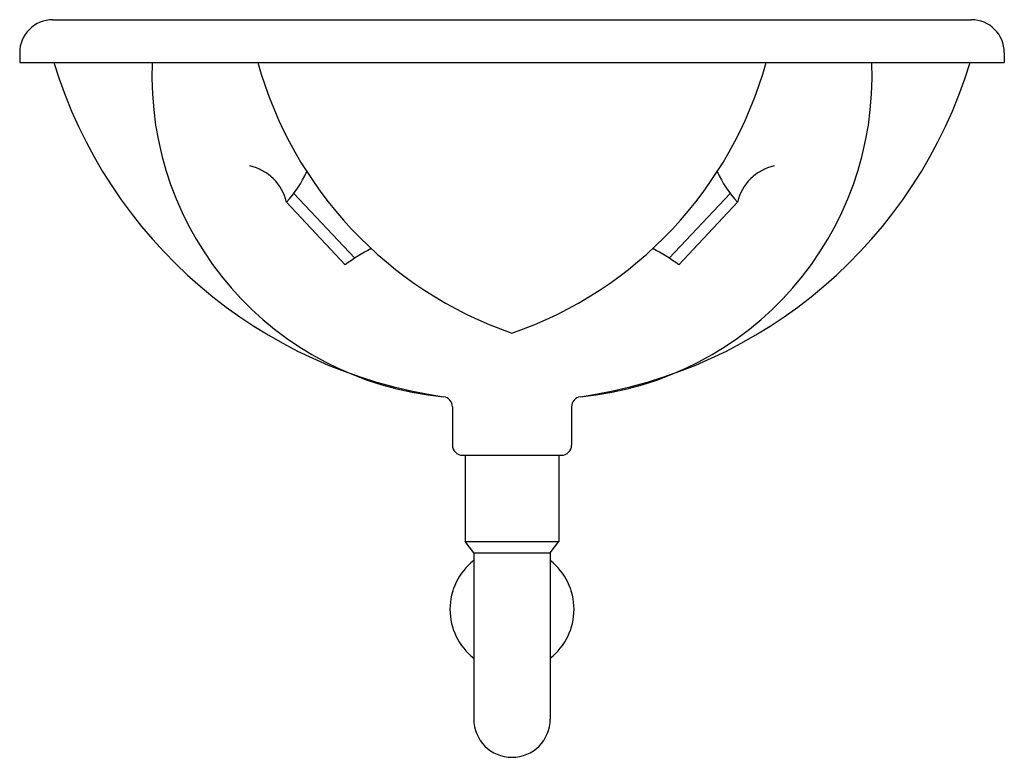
# Model space of a CAD drawing. Extents: x -0.254 to 0.254, y -0.358 to 0.022.
import ezdxf

# ---------------------------------------------------------------- set-up
doc = ezdxf.new("R2010")
doc.units = 0
doc.header["$MEASUREMENT"] = 0
doc.layers.add('LBA', color=1, linetype='CONTINUOUS')

msp = doc.modelspace()

# ---------------------------------------------------------------- linework, layer by layer
at = {"layer": 'LBA'}
for p, q in [((-0.2369999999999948, 0.02200000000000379), (0.2369999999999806, 0.02200000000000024)), ((-0.2539999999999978, 0.005000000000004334), (-0.2539999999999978, 0)), ((-0.2539999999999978, 1.77635683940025e-15), (0.2539999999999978, 0)), ((0.2539999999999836, 0.005000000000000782), (0.2539999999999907, -1.77635683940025e-15)), ((-0.1125353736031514, -0.06760381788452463), (-0.08116501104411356, -0.101014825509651)), ((0.1125353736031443, -0.06760381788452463), (0.08116501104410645, -0.101014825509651)), ((-0.1164052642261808, -0.0721709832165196), (-0.08607283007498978, -0.1044765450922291)), ((0.1164052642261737, -0.0721709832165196), (0.08607283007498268, -0.1044765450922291)), ((-0.03072130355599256, -0.1777203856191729), (-0.03072130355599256, -0.19734827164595)), ((0.03072130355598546, -0.1777203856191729), (0.03072130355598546, -0.19734827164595)), ((-0.02541826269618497, -0.2026513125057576), (0.02541826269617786, -0.2026513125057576)), ((-0.02413839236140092, -0.2026513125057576), (-0.02413839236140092, -0.247137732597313)), ((0.02413839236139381, -0.2026513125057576), (0.02413839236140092, -0.247137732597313)), ((-0.01974936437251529, -0.2530362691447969), (-0.02413839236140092, -0.2471377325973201)), ((-0.02413839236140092, -0.2471377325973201), (0.02413839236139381, -0.2471377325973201)), ((0.01974936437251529, -0.2530362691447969), (0.02413839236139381, -0.2471377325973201)), ((-0.01974936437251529, -0.2530362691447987), (0.01974936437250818, -0.2530362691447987)), ((-0.01974936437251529, -0.2530362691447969), (-0.01974936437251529, -0.3386657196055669)), ((0.01974936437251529, -0.2530362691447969), (0.01974936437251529, -0.3386657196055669))]:
    msp.add_line(p, q, dxfattribs=at)
for centre, radius, start, end in [((-0.2369999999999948, 0.005000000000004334), 0.017, 89.99999999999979, 180), ((0.2369999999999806, 0.005000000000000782), 0.017, 0, 89.99999999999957), ((0, 0.07223231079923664), 0.2472323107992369, 196.9875390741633, 261.7987400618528), ((-0.01978996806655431, -0.007236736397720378), 0.165958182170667, 177.5007802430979, 264.6485997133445), ((0.06780138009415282, 0.0554385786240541), 0.2065652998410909, 195.5680581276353, 250.8384884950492), ((-0.06780138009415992, 0.0554385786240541), 0.2065652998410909, 289.1615115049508, 344.4319418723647), ((0.0197899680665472, -0.007236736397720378), 0.165958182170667, 275.3514002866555, 2.49921975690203), ((0, 0.07223231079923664), 0.2472323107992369, 278.2012599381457, 343.0124609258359), ((-0.140248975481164, -0.07734907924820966), 0.02439949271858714, 12.25256747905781, 78.33724580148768), ((0.1402489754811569, -0.07734907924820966), 0.02439949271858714, 101.6627541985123, 167.7474325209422), ((-0.156807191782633, -0.03401414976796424), 0.05557211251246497, 316.6369837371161, 336.3224980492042), ((0.1568071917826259, -0.03401414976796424), 0.05557211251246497, 203.6775019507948, 223.3630162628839), ((-0.03394210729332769, -0.1731745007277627), 0.08623816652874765, 116.6273222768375, 127.1926632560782), ((0.03394210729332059, -0.1731745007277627), 0.08623816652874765, 52.80733674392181, 63.37267772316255), ((-0.03602434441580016, -0.1777203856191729), 0.005303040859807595, 0, 81.79874006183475), ((0.03602434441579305, -0.1777203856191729), 0.005303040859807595, 98.20125993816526, 180), ((-0.02541826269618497, -0.19734827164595), 0.005303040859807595, 180, 270), ((0.02541826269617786, -0.19734827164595), 0.005303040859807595, 270, 359.9999999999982), ((0, -0.2820973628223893), 0.032, 128.1095940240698, 231.8904059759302), ((0, -0.2820973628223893), 0.032, 308.1095940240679, 51.8904059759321), ((0, -0.3386657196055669), 0.01974936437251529, 180, 0)]:
    msp.add_arc(centre, radius, start, end, dxfattribs=at)

doc.saveas('drawing.dxf')
